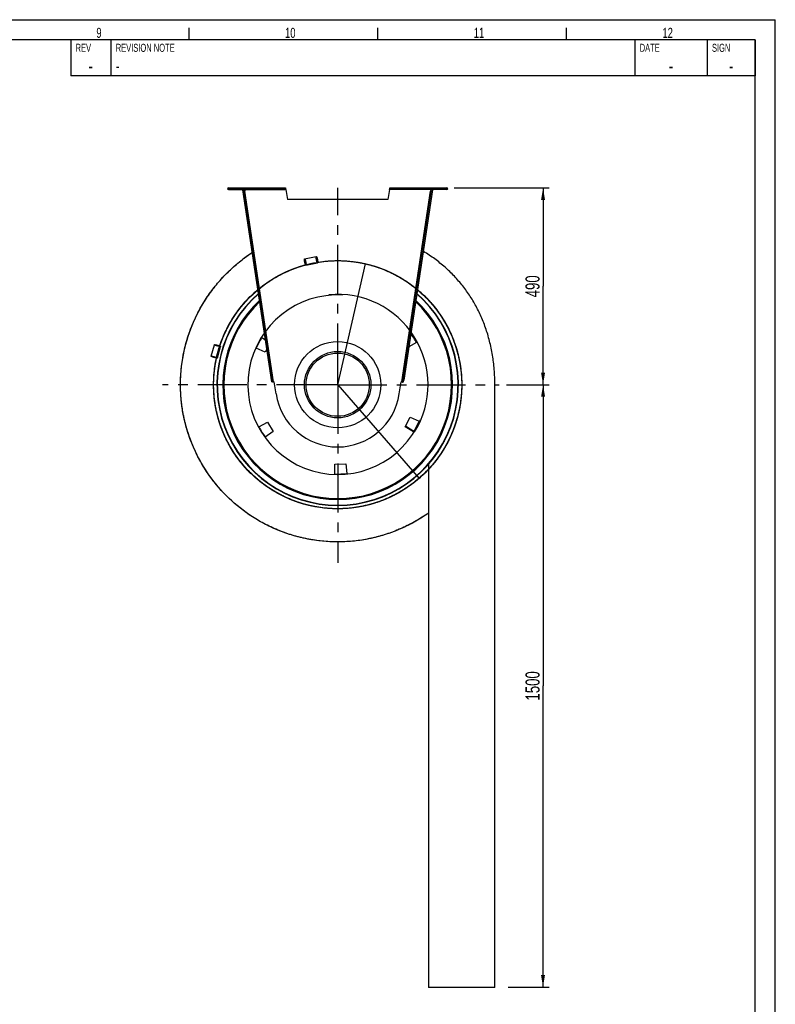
# Model space of a CAD drawing. Extents: x 0 to 594, y 0 to 420.
# Tile 33 of 33: x 406 to 594, y 175 to 420. Entities that reach past the tile are written whole.
import ezdxf

# ---------------------------------------------------------------- set-up
doc = ezdxf.new("R2010")
doc.units = 0
doc.header["$LTSCALE"] = 32.67
doc.linetypes.add('CENTER', pattern=[0.6, 0.375, -0.075, 0.075, -0.075])
doc.layers.get('0').update_dxf_attribs({"linetype": 'CONTINUOUS'})
for name, color, linetype in [('110528_DXF_CONTINUOUS_LINE', 7, 'CONTINUOUS'), ('110534_DXF_CONTINUOUS_LINE', 7, 'CONTINUOUS'), ('110534_DXF_DIMENSION', 7, 'CONTINUOUS'), ('110653_DXF_CONTINUOUS_LINE', 7, 'CONTINUOUS'), ('110660_DXF_CONTINUOUS_LINE', 7, 'CONTINUOUS'), ('112850_DXF_AXIS', 7, 'CONTINUOUS'), ('112850_DXF_CONTINUOUS_LINE', 7, 'CONTINUOUS'), ('ASE_125_150-15_DXF_FORMAT', 7, 'CONTINUOUS'), ('HOSE_125_150_15_DXF_DIMENS', 7, 'CONTINUOUS'), ('HOSE_125_150DXF_CONTINUOUS', 7, 'CONTINUOUS')]:
    doc.layers.add(name, color=color, linetype=linetype)
doc.styles.get("Standard").update_dxf_attribs({"font": 'txt', "width": 0.7})
doc.styles.add('TEXTSTYLE_2', font='txt', dxfattribs={"width": 0.7})
doc.dimstyles.new('DIMSTYLE_2', dxfattribs={"dimtxt": 3.5, "dimasz": 3, "dimexe": 1.5, "dimexo": 1, "dimgap": 0.875, "dimtad": 1, "dimdec": 3, "dimlfac": 10, "dimtxsty": 'STANDARD', "dimblk": '_ARROW_FILLED', "dimblk1": '_ARROW_FILLED', "dimblk2": '_ARROW_FILLED', "dimcen": 0.09, "dimazin": 3, "dimtp": 1.2, "dimtm": 1.2, "dimtfac": 1, "dimtdec": 3, "dimtofl": 0, "dimtmove": 0, "dimatfit": 3, "dimtolj": 1})
doc.dimstyles.new('DIMSTYLE_4', dxfattribs={"dimtxt": 3.5, "dimasz": 3, "dimexe": 1.5, "dimexo": 1, "dimgap": 0.875, "dimtad": 1, "dimdec": 3, "dimlfac": 10, "dimtxsty": 'STANDARD', "dimblk": '_ARROW_FILLED', "dimblk1": '_ARROW_FILLED', "dimblk2": '_ARROW_FILLED', "dimcen": 0.09, "dimazin": 3, "dimtp": 0.8, "dimtm": 0.8, "dimtfac": 1, "dimtdec": 3, "dimtofl": 0, "dimtmove": 0, "dimatfit": 3, "dimtolj": 1})

# ---------------------------------------------------------------- blocks, each defined once
blk = doc.blocks.new('_ARROW_FILLED')
at = {"color": 0, "linetype": 'BYBLOCK'}
blk.add_solid([(0, 0), (-1, 0.167), (-1, -0.167)], dxfattribs=at)
blk = doc.blocks.new('*D8')
at = {"layer": '110534_DXF_DIMENSION', "color": 2, "linetype": 'CONTINUOUS'}
for p, q in [((514.01, 378.1), (537.65, 378.1)), ((536.15, 378.1), (536.15, 353.6)), ((536.15, 329.1), (536.15, 353.6)), ((530.78, 329.1), (537.65, 329.1))]:
    blk.add_line(p, q, dxfattribs=at)
at = {"layer": '110534_DXF_DIMENSION', "color": 2, "linetype": 'CONTINUOUS', "xscale": 3, "yscale": 3, "zscale": 3}
for p, rotation in [((536.15, 378.1), 90), ((536.15, 329.1), 270)]:
    blk.add_blockref('_ARROW_FILLED', p, dxfattribs=dict(at, rotation=rotation))
at = {"layer": '110534_DXF_DIMENSION', "color": 2, "linetype": 'CONTINUOUS', "insert": (531.78, 353.6), "char_height": 3.5, "width": 12.375, "attachment_point": 2, "rotation": 90}
blk.add_mtext('490', dxfattribs=at)
blk = doc.blocks.new('*D9')
at = {"layer": 'HOSE_125_150_15_DXF_DIMENS', "color": 2, "linetype": 'CONTINUOUS'}
for p, q in [((527.01, 329.09), (537.66, 329.09)), ((536.16, 329.09), (536.15, 254.09)), ((536.14, 179.09), (536.15, 254.09)), ((527.45, 179.09), (537.64, 179.09))]:
    blk.add_line(p, q, dxfattribs=at)
at = {"layer": 'HOSE_125_150_15_DXF_DIMENS', "color": 2, "linetype": 'CONTINUOUS', "xscale": 3, "yscale": 3, "zscale": 3}
for p, rotation in [((536.16, 329.09), 89.98988982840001), ((536.14, 179.09), 269.9898898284)]:
    blk.add_blockref('_ARROW_FILLED', p, dxfattribs=dict(at, rotation=rotation))
at = {"layer": 'HOSE_125_150_15_DXF_DIMENS', "color": 2, "linetype": 'CONTINUOUS', "insert": (531.78, 254.09), "char_height": 3.5, "width": 15, "attachment_point": 2, "rotation": 89.9899}
blk.add_mtext('1500', dxfattribs=at)

msp = doc.modelspace()

# ---------------------------------------------------------------- linework, layer by layer
at = {"layer": '110528_DXF_CONTINUOUS_LINE', "color": 9, "linetype": 'CONTINUOUS'}
for p, q in [((458.51196, 343.18171), (458.44574, 343.21692)), ((511.48882, 315.01342), (511.55504, 314.97821))]:
    msp.add_line(p, q, dxfattribs=at)
at = {"layer": '110528_DXF_CONTINUOUS_LINE', "color": 3, "linetype": 'CONTINUOUS'}
for p, q in [((466.10371, 340.84397), (467.03523, 340.28425)), ((504.62141, 339.58937), (502.70071, 338.52471)), ((466.90916, 337.16278), (464.69529, 338.19512)), ((467.3736, 338.03626), (466.90916, 337.16278)), ((465.37937, 318.60576), (467.51583, 319.79002)), ((467.51583, 319.79002), (468.97009, 317.46271)), ((501.80325, 318.60926), (503.09162, 321.03235)), ((503.09162, 321.03235), (505.30549, 320.00001)), ((468.97009, 317.46271), (466.96913, 316.06161)), ((503.89707, 317.35117), (501.80325, 318.60926)), ((484.27605, 306.85936), (484.31868, 309.30172)), ((484.31868, 309.30172), (487.06133, 309.39749)), ((487.06133, 309.39749), (487.27422, 306.96406))]:
    msp.add_line(p, q, dxfattribs=at)
at = {"layer": '110528_DXF_CONTINUOUS_LINE', "color": 7, "linetype": 'CONTINUOUS'}
msp.add_arc((485.00039, 329.09757), 30.075, 130.9272981, 49.0727812, dxfattribs=at)
at = {"layer": '110528_DXF_CONTINUOUS_LINE', "color": 3, "linetype": 'CONTINUOUS'}
for radius, start, end in [(30, 131.0180095, 48.9821354), (22.25, 148.1344313, 155.8655687), (22.25, 28.1344313, 35.0874507), (22.25, 328.1344313, 335.8655687), (22.25, 208.1344313, 215.8655687), (22.25, 268.1344313, 275.8655687)]:
    msp.add_arc((485.00039, 329.09757), radius, start, end, dxfattribs=at)
at = {"layer": '110528_DXF_CONTINUOUS_LINE', "color": 9, "linetype": 'CONTINUOUS'}
for radius, start, end in [(28.61603, 132.7976441, 47.2018923), (28.36603, 133.1423861, 46.8573921)]:
    msp.add_arc((485.00039, 329.09757), radius, start, end, dxfattribs=at)
at = {"layer": '110534_DXF_CONTINUOUS_LINE', "color": 9, "linetype": 'CONTINUOUS'}
for p, q in [((457.77374, 377.69757), (457.77374, 378.09757)), ((461.80835, 377.69757), (472.06207, 377.69757)), ((508.19244, 377.69757), (497.93871, 377.69757)), ((512.22705, 377.69757), (512.22705, 378.09757)), ((469.02166, 329.77444), (461.86569, 377.31657)), ((500.97912, 329.77444), (508.13509, 377.31657)), ((467.69927, 335.87256), (467.89705, 335.90232)), ((502.30151, 335.87256), (502.10374, 335.90232)), ((468.08197, 333.33005), (468.27974, 333.35981)), ((501.91882, 333.33005), (501.72104, 333.35981)), ((468.54819, 330.23258), (468.74596, 330.26235)), ((468.54835, 330.23151), (468.74613, 330.26127)), ((501.45243, 330.23151), (501.25466, 330.26127)), ((501.45259, 330.23258), (501.25482, 330.26235))]:
    msp.add_line(p, q, dxfattribs=at)
at = {"layer": '110534_DXF_CONTINUOUS_LINE', "color": 3, "linetype": 'CONTINUOUS'}
for p, q in [((457.77374, 378.09757), (471.98904, 378.09757)), ((457.77374, 377.69757), (461.62374, 377.69757)), ((468.60854, 329.83169), (461.41061, 377.65258)), ((498.01174, 378.09757), (512.22705, 378.09757)), ((508.59017, 377.65258), (501.45259, 330.23258)), ((512.22705, 377.69757), (508.37705, 377.69757)), ((501.39225, 329.83169), (501.45259, 330.23258))]:
    msp.add_line(p, q, dxfattribs=at)
at = {"layer": '110534_DXF_CONTINUOUS_LINE', "color": 7, "linetype": 'CONTINUOUS'}
for p, q in [((457.77374, 377.89757), (471.98904, 377.89757)), ((461.41061, 377.65258), (461.60838, 377.68235)), ((468.80631, 329.86145), (461.60838, 377.68235)), ((461.62374, 377.69757), (461.62374, 377.89757)), ((461.80835, 377.69757), (461.86569, 377.31657)), ((468.79508, 378.09757), (468.79508, 377.89757)), ((471.79508, 378.09757), (471.79508, 377.89757)), ((471.98904, 378.09757), (471.98904, 377.89757)), ((472.06207, 377.69757), (472.50039, 375.21173)), ((497.93871, 377.69757), (497.50039, 375.21173)), ((498.01174, 378.09757), (498.01174, 377.89757)), ((498.01174, 377.89757), (512.22705, 377.89757)), ((498.2057, 378.09757), (498.2057, 377.89757)), ((501.2057, 378.09757), (501.2057, 377.89757)), ((501.25482, 330.26235), (508.3924, 377.68235)), ((508.19244, 377.69757), (508.13509, 377.31657)), ((508.37705, 377.69757), (508.37705, 377.89757)), ((508.59017, 377.65258), (508.3924, 377.68235)), ((461.66792, 377.2868), (461.86569, 377.31657)), ((497.50039, 375.21173), (472.50039, 375.21173)), ((508.33286, 377.2868), (508.13509, 377.31657)), ((468.60854, 329.83169), (468.80631, 329.86145)), ((469.67305, 326.79052), (469.22142, 329.79096)), ((500.32774, 326.79052), (500.77936, 329.79096)), ((501.19448, 329.86145), (501.25482, 330.26235)), ((501.39225, 329.83169), (501.19448, 329.86145))]:
    msp.add_line(p, q, dxfattribs=at)
at = {"layer": '110534_DXF_CONTINUOUS_LINE', "color": 3, "linetype": 'CONTINUOUS'}
for centre, start, end in [((457.77374, 377.89757), 90, 270), ((512.22705, 377.89757), 270, 90)]:
    msp.add_arc(centre, 0.2, start, end, dxfattribs=at)
at = {"layer": '110534_DXF_CONTINUOUS_LINE', "color": 7, "linetype": 'CONTINUOUS'}
for centre, radius, start, end in [((468.99816, 331.27425), 1.5, 270.8975556, 278.5598113), ((501.00262, 331.27425), 1.5, 261.4401887, 269.1024444), ((485.00039, 329.09757), 15.5, 188.5598113, 351.4401887)]:
    msp.add_arc(centre, radius, start, end, dxfattribs=at)
for points, knots in [([(461.74814, 377.89757), (461.75527, 377.89757), (461.76902, 377.87282), (461.78006, 377.83375), (461.79465, 377.76995), (461.80345, 377.7231), (461.80835, 377.69757)], [0, 0, 0, 0, 0.10102656, 0.317593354, 0.631910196, 1, 1, 1, 1]), ([(472.06207, 377.69757), (472.05613, 377.72311), (472.04542, 377.77025), (472.0277, 377.83355), (472.01405, 377.87455), (471.99697, 377.89757), (471.98904, 377.89757)], [0, 0, 0, 0, 0.362762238, 0.67352206, 0.890403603, 1, 1, 1, 1]), ([(497.93871, 377.69757), (497.94465, 377.72311), (497.95536, 377.77025), (497.97308, 377.83355), (497.98673, 377.87455), (498.00382, 377.89757), (498.01174, 377.89757)], [0, 0, 0, 0, 0.362762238, 0.67352206, 0.890403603, 1, 1, 1, 1]), ([(508.25264, 377.89757), (508.24551, 377.89757), (508.23176, 377.87282), (508.22072, 377.83375), (508.20613, 377.76995), (508.19733, 377.7231), (508.19244, 377.69757)], [0, 0, 0, 0, 0.10102656, 0.317593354, 0.631910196, 1, 1, 1, 1]), ([(469.02166, 329.77444), (468.9943, 329.77515), (468.94344, 329.7787), (468.87645, 329.79282), (468.82515, 329.81751), (468.8084, 329.84756), (468.80631, 329.86145)], [0, 0, 0, 0, 0.331658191, 0.615530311, 0.82972973, 1, 1, 1, 1]), ([(500.97912, 329.77444), (501.00648, 329.77515), (501.05735, 329.7787), (501.12433, 329.79282), (501.17564, 329.81751), (501.19238, 329.84756), (501.19448, 329.86145)], [0, 0, 0, 0, 0.331658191, 0.615530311, 0.82972973, 1, 1, 1, 1])]:
    msp.add_open_spline(points, degree=3, knots=knots, dxfattribs=at)
at = {"layer": '110534_DXF_CONTINUOUS_LINE', "color": 3, "linetype": 'CONTINUOUS'}
for points, knots in [([(472.06207, 377.69757), (472.05614, 377.74861), (472.04521, 377.84296), (472.03029, 377.95418), (472.01784, 378.02596), (472.00866, 378.06337), (472.00177, 378.08566), (471.99302, 378.09757), (471.98904, 378.09757)], [0, 0, 0, 0, 0.37570868, 0.695091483, 0.818353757, 0.911146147, 0.970916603, 1, 1, 1, 1]), ([(497.93871, 377.69757), (497.94464, 377.74861), (497.95557, 377.84296), (497.9705, 377.95418), (497.98294, 378.02596), (497.99212, 378.06337), (497.99901, 378.08566), (498.00776, 378.09757), (498.01174, 378.09757)], [0, 0, 0, 0, 0.37570868, 0.695091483, 0.818353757, 0.911146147, 0.970916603, 1, 1, 1, 1]), ([(469.02166, 329.77444), (468.96977, 329.77127), (468.87358, 329.76773), (468.76033, 329.77021), (468.6856, 329.78173), (468.64086, 329.79324), (468.61106, 329.81494), (468.60854, 329.83169)], [0, 0, 0, 0, 0.361590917, 0.668785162, 0.788677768, 0.882236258, 1, 1, 1, 1]), ([(500.97912, 329.77444), (501.03101, 329.77127), (501.1272, 329.76773), (501.24045, 329.77021), (501.31518, 329.78173), (501.35993, 329.79324), (501.38973, 329.81494), (501.39225, 329.83169)], [0, 0, 0, 0, 0.361590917, 0.668785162, 0.788677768, 0.882236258, 1, 1, 1, 1])]:
    msp.add_open_spline(points, degree=3, knots=knots, dxfattribs=at)
at = {"layer": '110653_DXF_CONTINUOUS_LINE', "color": 7, "linetype": 'CONTINUOUS'}
msp.add_line((503.95782, 317.45054), (501.86938, 318.73363), dxfattribs=at)
at = {"layer": '110653_DXF_CONTINUOUS_LINE', "color": 9, "linetype": 'CONTINUOUS'}
msp.add_arc((485.00039, 329.09757), 22.5, 328.4343539, 95.5656461, dxfattribs=at)
at = {"layer": '110660_DXF_CONTINUOUS_LINE', "color": 9, "linetype": 'CONTINUOUS'}
for p, q in [((476.76941, 360.40736), (479.67481, 361.01086)), ((477.0948, 358.8408), (480.00021, 359.44429)), ((453.49081, 336.18084), (454.28276, 339.05349)), ((455.03327, 335.75561), (455.82522, 338.62825))]:
    msp.add_line(p, q, dxfattribs=at)
for points, knots in [([(479.7224, 360.20366), (479.71243, 360.25163), (479.69409, 360.34629), (479.67118, 360.48497), (479.65378, 360.61488), (479.64236, 360.73171), (479.63754, 360.83098), (479.63835, 360.91135), (479.64678, 360.96569), (479.65756, 361.00666), (479.69231, 361.01387), (479.71852, 360.98059), (479.74789, 360.9341), (479.78064, 360.8607), (479.81575, 360.76773), (479.8518, 360.65601), (479.88759, 360.52992), (479.92179, 360.39359), (479.94267, 360.29946), (479.95263, 360.25149)], [0, 0, 0, 0, 0.089277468, 0.17567333, 0.256055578, 0.328171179, 0.389237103, 0.437858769, 0.472417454, 0.49342805, 0.50657195, 0.527582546, 0.562141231, 0.610762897, 0.671828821, 0.743944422, 0.82432667, 0.910722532, 1, 1, 1, 1]), ([(476.81699, 359.60017), (476.80702, 359.64814), (476.78868, 359.7428), (476.76577, 359.88147), (476.74837, 360.01139), (476.73695, 360.12822), (476.73214, 360.22748), (476.73294, 360.30785), (476.74137, 360.36219), (476.75216, 360.40316), (476.7869, 360.41038), (476.81311, 360.3771), (476.84249, 360.3306), (476.87523, 360.25721), (476.91034, 360.16423), (476.94639, 360.05252), (476.98218, 359.92642), (477.01638, 359.79009), (477.03726, 359.69596), (477.04722, 359.64799)], [0, 0, 0, 0, 0.089277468, 0.17567333, 0.256055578, 0.328171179, 0.389237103, 0.437858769, 0.472417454, 0.49342805, 0.50657195, 0.527582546, 0.562141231, 0.610762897, 0.671828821, 0.743944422, 0.82432667, 0.910722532, 1, 1, 1, 1]), ([(477.04722, 359.64799), (477.05718, 359.60002), (477.07553, 359.50536), (477.09844, 359.36669), (477.11584, 359.23677), (477.12726, 359.11994), (477.13207, 359.02067), (477.13127, 358.94031), (477.12284, 358.88597), (477.11205, 358.845), (477.07731, 358.83778), (477.0511, 358.87106), (477.02172, 358.91755), (476.98898, 358.99095), (476.95387, 359.08393), (476.91781, 359.19564), (476.88203, 359.32174), (476.84782, 359.45807), (476.82695, 359.5522), (476.81699, 359.60017)], [0, 0, 0, 0, 0.089277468, 0.17567333, 0.256055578, 0.328171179, 0.389237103, 0.437858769, 0.472417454, 0.49342805, 0.50657195, 0.527582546, 0.562141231, 0.610762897, 0.671828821, 0.743944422, 0.82432667, 0.910722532, 1, 1, 1, 1]), ([(479.95263, 360.25149), (479.96259, 360.20352), (479.98094, 360.10886), (480.00385, 359.97018), (480.02125, 359.84027), (480.03267, 359.72344), (480.03748, 359.62417), (480.03668, 359.5438), (480.02825, 359.48946), (480.01746, 359.44849), (479.98272, 359.44128), (479.95651, 359.47456), (479.92713, 359.52105), (479.89439, 359.59445), (479.85928, 359.68742), (479.82322, 359.79913), (479.78744, 359.92523), (479.75323, 360.06156), (479.73236, 360.15569), (479.7224, 360.20366)], [0, 0, 0, 0, 0.089277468, 0.17567333, 0.256055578, 0.328171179, 0.389237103, 0.437858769, 0.472417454, 0.49342805, 0.50657195, 0.527582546, 0.562141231, 0.610762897, 0.671828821, 0.743944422, 0.82432667, 0.910722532, 1, 1, 1, 1]), ([(455.02937, 338.75154), (454.98214, 338.76456), (454.88948, 338.79116), (454.75532, 338.83285), (454.63131, 338.87474), (454.52138, 338.91525), (454.43035, 338.95318), (454.35767, 338.98662), (454.31405, 339.01545), (454.27961, 339.0376), (454.28819, 339.06875), (454.32912, 339.07011), (454.38135, 339.07252), (454.4609, 339.06399), (454.55851, 339.04992), (454.67367, 339.02838), (454.80162, 339.0008), (454.9382, 338.96785), (455.03139, 338.94322), (455.07862, 338.93019)], [0, 0, 0, 0, 0.090153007, 0.177370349, 0.258461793, 0.331119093, 0.392489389, 0.441090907, 0.475147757, 0.494769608, 0.505230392, 0.524852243, 0.558909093, 0.607510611, 0.668880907, 0.741538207, 0.822629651, 0.909846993, 1, 1, 1, 1]), ([(455.07862, 338.93019), (455.12585, 338.91717), (455.2185, 338.89057), (455.35267, 338.84888), (455.47667, 338.807), (455.5866, 338.76649), (455.67763, 338.72855), (455.75032, 338.69511), (455.79393, 338.66628), (455.82838, 338.64414), (455.81979, 338.61299), (455.77886, 338.61162), (455.72664, 338.60921), (455.64709, 338.61774), (455.54948, 338.63181), (455.43432, 338.65336), (455.30637, 338.68094), (455.16979, 338.71388), (455.0766, 338.73852), (455.02937, 338.75154)], [0, 0, 0, 0, 0.090153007, 0.177370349, 0.258461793, 0.331119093, 0.392489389, 0.441090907, 0.475147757, 0.494769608, 0.505230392, 0.524852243, 0.558909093, 0.607510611, 0.668880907, 0.741538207, 0.822629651, 0.909846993, 1, 1, 1, 1]), ([(454.23741, 335.8789), (454.19018, 335.89192), (454.09753, 335.91852), (453.96337, 335.96021), (453.83936, 336.0021), (453.72943, 336.0426), (453.6384, 336.08054), (453.56571, 336.11398), (453.5221, 336.14281), (453.48765, 336.16496), (453.49624, 336.19611), (453.53717, 336.19747), (453.58939, 336.19988), (453.66894, 336.19135), (453.76656, 336.17728), (453.88171, 336.15573), (454.00967, 336.12816), (454.14624, 336.09521), (454.23943, 336.07057), (454.28667, 336.05755)], [0, 0, 0, 0, 0.090153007, 0.177370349, 0.258461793, 0.331119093, 0.392489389, 0.441090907, 0.475147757, 0.494769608, 0.505230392, 0.524852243, 0.558909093, 0.607510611, 0.668880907, 0.741538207, 0.822629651, 0.909846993, 1, 1, 1, 1]), ([(454.28667, 336.05755), (454.3339, 336.04453), (454.42655, 336.01793), (454.56071, 335.97624), (454.68472, 335.93435), (454.79465, 335.89385), (454.88568, 335.85591), (454.95836, 335.82247), (455.00198, 335.79364), (455.03643, 335.77149), (455.02784, 335.74034), (454.98691, 335.73898), (454.93468, 335.73657), (454.85513, 335.7451), (454.75752, 335.75917), (454.64236, 335.78072), (454.51441, 335.80829), (454.37783, 335.84124), (454.28464, 335.86588), (454.23741, 335.8789)], [0, 0, 0, 0, 0.090153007, 0.177370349, 0.258461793, 0.331119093, 0.392489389, 0.441090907, 0.475147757, 0.494769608, 0.505230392, 0.524852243, 0.558909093, 0.607510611, 0.668880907, 0.741538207, 0.822629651, 0.909846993, 1, 1, 1, 1])]:
    msp.add_open_spline(points, degree=3, knots=knots, dxfattribs=at)
at = {"layer": '112850_DXF_AXIS', "color": 7, "linetype": 'CENTER'}
for p, q in [((485.00039, 332.09758), (485.00039, 378.1645)), ((485.00039, 329.09757), (485.00039, 332.09758)), ((482.00038, 329.09757), (441.3614, 329.09757)), ((485.00039, 329.09757), (482.00038, 329.09757)), ((485.00039, 329.09757), (485.00039, 284.71529)), ((485.00039, 329.09757), (525.20614, 329.09757))]:
    msp.add_line(p, q, dxfattribs=at)
at = {"layer": '112850_DXF_CONTINUOUS_LINE', "color": 7, "linetype": 'CONTINUOUS'}
for radius in [10.75, 7.875]:
    msp.add_circle((485.00039, 329.09757), radius, dxfattribs=at)
at = {"layer": '112850_DXF_CONTINUOUS_LINE', "color": 9, "linetype": 'CONTINUOUS'}
msp.add_circle((485.00039, 329.09757), 8.275, dxfattribs=at)
at = {"layer": 'ASE_125_150-15_DXF_FORMAT', "color": 7, "linetype": 'CONTINUOUS'}
for p, q in [((0, 420), (594, 420)), ((594, 0), (594, 420)), ((448, 415), (448, 418)), ((495, 415), (495, 418)), ((542, 415), (542, 418)), ((589, 415), (25, 415)), ((589, 414.99996), (418.5, 414.99996)), ((418.5, 414.99996), (418.5, 405.99996)), ((428.5, 414.99996), (428.5, 405.99996)), ((559, 414.99996), (559, 405.99996)), ((577, 414.99996), (577, 405.99996)), ((589, 5), (589, 415)), ((589, 414.99996), (589, 405.99996)), ((589, 405.99996), (418.5, 405.99996))]:
    msp.add_line(p, q, dxfattribs=at)
at = {"layer": 'HOSE_125_150DXF_CONTINUOUS', "color": 7, "linetype": 'CONTINUOUS'}
for p, q in [((461.73655, 360.5859), (461.81579, 360.6443)), ((461.73698, 360.58533), (461.77665, 360.615)), ((461.73724, 360.58496), (461.81621, 360.64372)), ((459.8106, 359.06747), (459.88698, 359.1315)), ((459.81136, 359.06656), (459.92368, 359.16161)), ((459.88698, 359.1315), (459.92342, 359.16193)), ((524.1239, 178.99066), (524.15039, 329.09066)), ((507.6469, 309.3092), (507.62391, 178.99357)), ((524.1239, 178.99066), (507.62391, 178.99357))]:
    msp.add_line(p, q, dxfattribs=at)
at = {"layer": 'HOSE_125_150DXF_CONTINUOUS', "color": 9, "linetype": 'CONTINUOUS'}
for q in [(491.95669, 359.20437), (505.2685, 305.77346)]:
    msp.add_line((485.00039, 329.09757), q, dxfattribs=at)
at = {"layer": 'HOSE_125_150DXF_CONTINUOUS', "color": 7, "linetype": 'CONTINUOUS'}
for points in [[(523.70537, 335.51884), (523.63623, 335.98734), (523.56414, 336.44156), (523.48756, 336.89267), (523.40652, 337.34063), (523.32109, 337.78544), (523.23128, 338.22713), (523.13714, 338.66568), (523.03871, 339.10107), (522.93602, 339.53334), (522.8291, 339.96246), (522.71801, 340.38843), (522.60276, 340.81127), (522.48339, 341.23098), (522.35994, 341.64753), (522.23243, 342.06097), (522.1009, 342.47128), (521.96539, 342.87844), (521.8259, 343.28251), (521.68248, 343.68347), (521.53516, 344.08128), (521.38397, 344.47602), (521.22892, 344.86766), (521.07006, 345.25618), (520.90739, 345.64164), (520.74094, 346.02402), (520.57075, 346.40329), (520.39681, 346.77955), (520.21914, 347.15277), (520.0378, 347.52293), (519.85274, 347.89011), (519.66401, 348.25429), (519.47163, 348.61544), (519.27558, 348.97365), (519.0759, 349.32889), (518.8726, 349.68113), (518.66567, 350.03045), (518.45514, 350.37682), (518.24103, 350.72021), (518.02332, 351.06068), (517.80203, 351.39822), (517.57719, 351.73279), (517.34877, 352.06446), (517.1168, 352.39319), (516.8813, 352.71895), (516.64224, 353.04181), (516.39965, 353.36174), (516.15354, 353.67871), (515.90388, 353.99277), (515.65068, 354.30391), (515.39398, 354.61209), (515.13372, 354.91738), (514.86993, 355.21974), (514.60262, 355.51915), (514.33175, 355.81566), (514.05733, 356.10925), (513.77939, 356.39988), (513.49783, 356.68763), (513.21269, 356.97245), (512.92399, 357.25432), (512.63164, 357.53331), (512.33565, 357.80939), (512.03605, 358.08252), (511.73276, 358.35275), (511.42579, 358.62005), (511.11515, 358.88438), (510.80078, 359.14579), (510.48267, 359.40424), (510.16086, 359.65969), (509.83524, 359.9122), (509.50584, 360.16172), (509.17266, 360.40822), (508.83561, 360.65173), (508.4947, 360.89221), (508.14994, 361.12963), (507.80122, 361.36403), (507.44853, 361.59537), (507.0919, 361.82361), (506.73118, 362.04881), (506.36636, 362.27093), (506.28245, 362.32074)], [(524.15039, 329.09066), (524.14821, 329.55814), (524.14113, 330.04295), (524.12918, 330.52513), (524.11239, 331.00466), (524.09081, 331.48151), (524.06448, 331.95556), (524.03342, 332.4268), (523.99769, 332.89519), (523.95733, 333.36065), (523.91238, 333.82316), (523.86288, 334.28268), (523.80889, 334.73912), (523.75045, 335.19246), (523.7054, 335.51866)]]:
    msp.add_lwpolyline(points, dxfattribs=at)
for centre, radius, start, end in [((484.97019, 329.13703), 39.1003, 126.4560706, 127.2815355), ((484.9908, 329.11048), 39.13391, 126.4572331, 126.7949869), ((485.00801, 329.0843), 39.16518, 122.842126, 126.4547339), ((484.99291, 329.10806), 39.1371, 122.8425504, 126.385095), ((485.0045, 329.09078), 39.1579, 122.8430889, 126.3122066), ((485.00819, 329.0876), 39.16262, 130.0465082, 130.5770267)]:
    msp.add_arc(centre, radius, start, end, dxfattribs=at)
at = {"layer": 'HOSE_125_150DXF_CONTINUOUS', "color": 9, "linetype": 'CONTINUOUS'}
for radius, start, end in [(22.365, 86.8744097, 337.1254097), (22.5, 328.4343539, 95.5656461)]:
    msp.add_arc((485.00039, 329.09757), radius, start, end, dxfattribs=at)
at = {"layer": 'HOSE_125_150DXF_CONTINUOUS', "color": 7, "linetype": 'CONTINUOUS'}
for points, knots in [([(507.64555, 297.16141), (506.6121, 296.42866), (504.47258, 295.0626), (501.08103, 293.33502), (497.5373, 291.94422), (492.65944, 290.55775), (486.34352, 289.72292), (479.98541, 290.1254), (475.02437, 291.17628), (471.39425, 292.32235), (467.89234, 293.81502), (463.44206, 296.24609), (458.35263, 300.0797), (453.25379, 305.76831), (449.34785, 312.33351), (447.20931, 318.33565), (446.21854, 323.30892), (445.83981, 327.0968), (445.83058, 330.90352), (446.30924, 335.952), (447.82452, 342.14001), (450.50747, 347.91836), (453.28771, 352.15936), (455.67343, 355.12596), (458.33517, 357.84667), (460.27789, 359.48054), (461.28589, 360.24792)], [0, 0, 0, 0, 0.031268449, 0.06253686, 0.093805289, 0.125073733, 0.187536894, 0.250000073, 0.281268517, 0.312536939, 0.34380536, 0.375073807, 0.437536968, 0.50000009, 0.562463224, 0.624926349, 0.656194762, 0.687463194, 0.718731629, 0.750000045, 0.812463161, 0.87492629, 0.906194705, 0.937463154, 0.968731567, 1, 1, 1, 1]), ([(507.64522, 297.16133), (506.63306, 296.44365), (504.53921, 295.10347), (501.22253, 293.40204), (497.75891, 292.02243), (492.99116, 290.63125), (486.81518, 289.75192), (480.58447, 290.05888), (475.7089, 291.00538), (472.13302, 292.05996), (468.67352, 293.44959), (464.26133, 295.72963), (459.18202, 299.35273), (454.0243, 304.77084), (449.98325, 311.0659), (447.6674, 316.85927), (446.49823, 321.68618), (445.96826, 325.37649), (445.79142, 329.10043), (446.02752, 334.06141), (447.20644, 340.18725), (449.52444, 345.97886), (452.00623, 350.28088), (454.16734, 353.31893), (456.60683, 356.13745), (458.40492, 357.85417), (459.34208, 358.66735)], [0, 0, 0, 0, 0.031267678, 0.062535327, 0.093803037, 0.125070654, 0.187535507, 0.250000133, 0.281267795, 0.312535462, 0.343803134, 0.375070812, 0.43753545, 0.500000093, 0.562464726, 0.62492935, 0.656197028, 0.687464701, 0.718732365, 0.750000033, 0.812464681, 0.874929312, 0.906196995, 0.937464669, 0.968732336, 1, 1, 1, 1])]:
    msp.add_open_spline(points, degree=3, knots=knots, dxfattribs=at)
at = {"layer": 'HOSE_125_150DXF_CONTINUOUS', "color": 9, "linetype": 'CONTINUOUS'}
msp.add_open_spline([(505.2685, 305.77346), (504.4587, 305.06977), (502.76424, 303.74601), (499.9556, 301.98814), (496.89064, 300.50612), (493.59439, 299.34808), (490.18831, 298.57007), (486.67022, 298.17412), (482.98204, 298.18625), (479.3671, 298.6425), (475.83418, 299.51959), (472.51531, 300.75449), (469.19177, 302.45789), (466.09918, 304.55518), (463.21124, 307.079), (460.65133, 309.93784), (458.35588, 313.27078), (456.6076, 316.70744), (455.33078, 320.23248), (454.50743, 323.67664), (454.07057, 327.38562), (454.08947, 331.12225), (454.5766, 334.92654), (455.52467, 338.64503), (457.01383, 342.40805), (458.93926, 345.85566), (461.28509, 349.02664), (463.9266, 351.81029), (467.06219, 354.36884), (470.51053, 356.49208), (474.30639, 358.18457), (478.29514, 359.36158), (482.63201, 360.01335), (486.71793, 360.03621), (490.55579, 359.56086), (493.99881, 358.73261), (497.50251, 357.43979), (500.82416, 355.72824), (503.99375, 353.5687), (506.87782, 351.03726), (509.55617, 348.0034), (511.75555, 344.72376), (513.51772, 341.1949), (514.80058, 337.57821), (515.65874, 333.62325), (515.9871, 329.58699), (515.77394, 325.43637), (515.01388, 321.34764), (513.6278, 317.18682), (511.75332, 313.45174), (509.46464, 310.09537), (506.93213, 307.21215), (503.89726, 304.5349), (500.53314, 302.2806), (496.80517, 300.44338), (492.86466, 299.11383), (488.55598, 298.29575), (484.28029, 298.10717), (480.02504, 298.509), (475.97257, 299.44339), (471.87484, 301.00641), (468.03997, 303.14114), (464.45851, 305.87208), (461.30208, 309.08966), (458.51519, 312.93966), (456.54767, 316.80336), (455.23061, 320.575), (454.44696, 324.02849), (454.05289, 327.74224), (454.11486, 331.4784), (454.64581, 335.27682), (455.63668, 338.98414), (457.1691, 342.72974), (459.13414, 346.15493), (461.51637, 349.29866), (464.18979, 352.05168), (467.35466, 354.57392), (470.82724, 356.65728), (474.64237, 358.3059), (478.64441, 359.43685), (482.98855, 360.03859), (487.16753, 360.01382), (491.19062, 359.44989), (494.89765, 358.45769), (498.64271, 356.92387), (502.15458, 354.90744), (505.45385, 352.38), (508.39223, 349.43701), (511.03533, 345.93728), (513.09951, 342.18812), (514.62539, 338.19558), (515.584, 334.14877), (515.99916, 329.78277), (515.78533, 325.39898), (514.92473, 320.97809), (513.43953, 316.72252), (511.22358, 312.51784), (508.57659, 308.96694), (505.62926, 305.98844), (502.61753, 303.61012), (499.14894, 301.52521), (495.43291, 299.91575), (491.43438, 298.78224), (487.31851, 298.18644), (482.93293, 298.16022), (478.69352, 298.74717), (474.58088, 299.91113), (470.76389, 301.56225), (467.01596, 303.83983), (463.62983, 306.63223), (460.60067, 309.96526), (458.07745, 313.70009), (456.03193, 317.99032), (454.73939, 322.33177), (454.1037, 326.68767), (454.05182, 330.84619), (454.6, 335.19749), (455.76586, 339.42881), (457.57101, 343.55512), (459.94955, 347.38369), (463.03023, 351.00313), (466.54791, 354.02735), (470.47132, 356.48911), (474.59263, 358.31411), (479.1765, 359.57088), (483.90386, 360.103), (488.7803, 359.89125), (493.56941, 358.92607), (498.38935, 357.10873), (502.40687, 354.7601), (505.63875, 352.18207), (508.14143, 349.67772), (510.43069, 346.78603), (512.37552, 343.5954), (513.95725, 340.10139), (515.10159, 336.43854), (515.80871, 332.45383), (515.97893, 328.50867), (515.64611, 324.57836), (514.85835, 320.82261), (513.53187, 316.99918), (511.71074, 313.38219), (509.36772, 309.94949), (506.59001, 306.85438), (503.24029, 304.02366), (499.69525, 301.81071), (495.99374, 300.13675), (492.33041, 298.99369), (488.34542, 298.28804), (484.29953, 298.11492), (480.16015, 298.48732), (476.10364, 299.40382), (471.99908, 300.94868), (468.25044, 303.01382), (464.82664, 305.57238), (461.85325, 308.48006), (459.16853, 311.948), (457.00587, 315.76719), (455.37, 319.96348), (454.35036, 324.35393), (453.97551, 329.09199), (454.31444, 333.50794), (455.21316, 337.60068), (456.48715, 341.2206), (458.30408, 344.83678), (460.58428, 348.1834), (463.35766, 351.2788), (466.51763, 353.98248), (470.21003, 356.34897), (474.10665, 358.1191), (478.20459, 359.33383), (482.31307, 359.97879), (486.69807, 360.05739), (491.05248, 359.5075), (495.39422, 358.30989), (499.52314, 356.50225), (503.54524, 353.96986), (506.95835, 350.99168), (509.82405, 347.65018), (512.09085, 344.16339), (513.95356, 340.19293), (515.23011, 335.99367), (515.91025, 331.54144), (515.94664, 327.03432), (515.27783, 322.32863), (513.92152, 317.89236), (511.92165, 313.71458), (509.41414, 309.96914), (506.21197, 306.45668), (502.50115, 303.47994), (498.26671, 301.05218), (493.70333, 299.30787), (488.65834, 298.26718), (483.96096, 298.1032), (479.65915, 298.58442), (475.92579, 299.47283), (472.13944, 300.90161), (468.57269, 302.81931), (465.20422, 305.25376), (462.1849, 308.11365), (459.44523, 311.53831), (457.27729, 315.22844), (455.64065, 319.17687), (454.56956, 323.19537), (454.03279, 327.5481), (454.12427, 331.93614), (454.86125, 336.37932), (456.22717, 340.67465), (458.32504, 344.93953), (460.92993, 348.64539), (463.95342, 351.84483), (467.18401, 354.46386), (470.9379, 356.73159), (474.98062, 358.44031), (479.33731, 359.58234), (483.81591, 360.08989), (488.56574, 359.91688), (493.11953, 359.03196), (497.48355, 357.47998), (501.47069, 355.37792), (505.29878, 352.56065), (508.64728, 349.1815), (511.50457, 345.22417), (513.71656, 340.86826), (515.27916, 335.9597), (515.94758, 331.20532), (515.89531, 326.66517), (515.29878, 322.54926), (514.07946, 318.3365), (512.2687, 314.33844), (509.84281, 310.5437), (506.89691, 307.13238), (503.29003, 304.03702), (499.34418, 301.59768), (495.08519, 299.77714), (490.7299, 298.61641), (486.00622, 298.08903), (481.25367, 298.29981), (476.46974, 299.26861), (471.88948, 300.96801), (467.41131, 303.51405), (463.6101, 306.62255), (460.43314, 310.18093), (457.94281, 313.93789), (455.93519, 318.24609), (454.61787, 322.81728), (454.0089, 327.66019), (454.15732, 332.54328), (455.14072, 337.59996), (456.91488, 342.30529), (459.42118, 346.65436), (462.48641, 350.4585), (466.32225, 353.8971), (470.68488, 356.64667), (475.56976, 358.67715), (480.73161, 359.86116), (486.30692, 360.14235), (490.05497, 359.64377), (491.95669, 359.20437)], degree=3, knots=[0, 0, 0, 0, 0.002936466, 0.005872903, 0.009053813, 0.012234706, 0.015415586, 0.018596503, 0.021904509, 0.025487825, 0.028541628, 0.031849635, 0.035157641, 0.038740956, 0.042048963, 0.045632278, 0.049215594, 0.053097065, 0.056150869, 0.059458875, 0.062766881, 0.066350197, 0.069658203, 0.073241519, 0.076824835, 0.080706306, 0.084014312, 0.087597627, 0.091180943, 0.095062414, 0.09864573, 0.102527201, 0.106408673, 0.110613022, 0.113666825, 0.116974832, 0.120282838, 0.123866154, 0.127174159, 0.130757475, 0.134340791, 0.138222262, 0.141530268, 0.145113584, 0.1486969, 0.152578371, 0.156161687, 0.160043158, 0.163924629, 0.168128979, 0.171436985, 0.175020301, 0.178603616, 0.182485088, 0.186068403, 0.189949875, 0.193831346, 0.198035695, 0.201619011, 0.205500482, 0.209381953, 0.213586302, 0.217467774, 0.221672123, 0.225876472, 0.23043045, 0.233484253, 0.23679226, 0.240100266, 0.243683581, 0.246991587, 0.250574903, 0.254158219, 0.25803969, 0.261347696, 0.264931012, 0.268514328, 0.272395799, 0.275979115, 0.279860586, 0.283742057, 0.287946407, 0.291254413, 0.294837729, 0.298421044, 0.302302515, 0.305885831, 0.309767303, 0.313648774, 0.317853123, 0.321436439, 0.32531791, 0.329199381, 0.33340373, 0.337285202, 0.341489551, 0.3456939, 0.350247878, 0.353555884, 0.3571392, 0.360722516, 0.364603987, 0.368187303, 0.372068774, 0.375950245, 0.380154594, 0.38373791, 0.387619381, 0.391500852, 0.395705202, 0.399586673, 0.403791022, 0.407995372, 0.412549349, 0.416132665, 0.420014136, 0.423895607, 0.428099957, 0.431981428, 0.436185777, 0.440390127, 0.444944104, 0.448825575, 0.453029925, 0.457234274, 0.461788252, 0.465992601, 0.470546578, 0.475100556, 0.480033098, 0.483213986, 0.48639489, 0.489702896, 0.493286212, 0.496594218, 0.500177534, 0.503760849, 0.507642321, 0.510950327, 0.514533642, 0.518116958, 0.521998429, 0.525581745, 0.529463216, 0.533344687, 0.537549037, 0.540857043, 0.544440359, 0.548023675, 0.551905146, 0.555488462, 0.559369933, 0.563251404, 0.567455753, 0.571039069, 0.57492054, 0.578802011, 0.583006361, 0.586887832, 0.591092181, 0.595296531, 0.599850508, 0.603158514, 0.60674183, 0.610325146, 0.614206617, 0.617789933, 0.621671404, 0.625552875, 0.629757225, 0.63334054, 0.637222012, 0.641103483, 0.645307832, 0.649189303, 0.653393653, 0.657598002, 0.66215198, 0.665735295, 0.669616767, 0.673498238, 0.677702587, 0.681584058, 0.685788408, 0.689992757, 0.694546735, 0.698428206, 0.702632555, 0.706836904, 0.711390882, 0.715595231, 0.720149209, 0.724703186, 0.729635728, 0.732943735, 0.73652705, 0.740110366, 0.743991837, 0.747575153, 0.751456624, 0.755338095, 0.759542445, 0.763125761, 0.767007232, 0.770888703, 0.775093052, 0.778974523, 0.783178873, 0.787383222, 0.7919372, 0.795520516, 0.799401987, 0.803283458, 0.807487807, 0.811369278, 0.815573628, 0.819777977, 0.824331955, 0.828213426, 0.832417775, 0.836622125, 0.841176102, 0.845380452, 0.849934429, 0.854488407, 0.859420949, 0.863004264, 0.866885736, 0.870767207, 0.874971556, 0.878853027, 0.883057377, 0.887261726, 0.891815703, 0.895697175, 0.899901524, 0.904105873, 0.908659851, 0.9128642, 0.917418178, 0.921972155, 0.926904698, 0.930786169, 0.934990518, 0.939194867, 0.943748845, 0.947953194, 0.952507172, 0.957061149, 0.961993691, 0.966198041, 0.970752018, 0.975305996, 0.980238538, 0.984792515, 0.989725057, 0.9946576, 1, 1, 1, 1], dxfattribs=at)

# ---------------------------------------------------------------- texts
at = {"layer": 'ASE_125_150-15_DXF_FORMAT', "color": 2, "linetype": 'CONTINUOUS'}
for s, insert, char_height, width, attachment_point in [('9', (424.89085, 417.97664), 2.5, 2.9464286, 1), ('10', (471.89085, 417.97664), 2.5, 5.0892857, 1), ('11', (518.89085, 417.97664), 2.5, 4.2857143, 1), ('12', (565.89085, 417.97664), 2.5, 5.0892857, 1), ('-', (423.5, 410.24996), 3.5, 4.75, 2), ('-', (429.725, 409.99996), 3, 4.0714286, 1), ('-', (568, 410.24996), 3.5, 4.75, 2), ('-', (583, 410.24996), 3.5, 4.75, 2)]:
    msp.add_mtext(s, dxfattribs=dict(at, insert=insert, char_height=char_height, width=width, attachment_point=attachment_point))
at = {"layer": 'ASE_125_150-15_DXF_FORMAT', "color": 2, "linetype": 'CONTINUOUS', "char_height": 2, "attachment_point": 1, "style": 'TEXTSTYLE_2'}
for s, insert, width in [('REV', (419.725, 413.99996), 4.2), ('REVISION NOTE', (429.725, 413.99996), 18.2), ('DATE', (560.225, 413.99996), 5.6), ('SIGN', (578.225, 413.99996), 5.6)]:
    msp.add_mtext(s, dxfattribs=dict(at, insert=insert, width=width))

# ---------------------------------------------------------------- dimensions: what is measured, and where the dimension line sits
at = {"layer": '110534_DXF_DIMENSION', "color": 2, "linetype": 'CONTINUOUS'}
dim = msp.add_linear_dim(base=(536.15039, 378.09757), p1=(529.77702, 329.09757), p2=(513.01198, 378.09757), angle=90, dimstyle='DIMSTYLE_4', dxfattribs=at)
dim.commit()
dim.dimension.update_dxf_attribs({"geometry": '*D8', "text_midpoint": (536.15039, 353.09757), "dimtype": 160})
at = {"layer": 'HOSE_125_150_15_DXF_DIMENS', "color": 2, "linetype": 'CONTINUOUS'}
dim = msp.add_linear_dim(base=(536.13716, 179.08854), p1=(526.0115, 329.09033), p2=(526.45316, 179.09025), angle=269.9898898, dimstyle='DIMSTYLE_2', dxfattribs=at)
dim.commit()
dim.dimension.update_dxf_attribs({"geometry": '*D9', "text_midpoint": (536.1503, 253.58854), "dimtype": 160})

doc.saveas('drawing.dxf')
